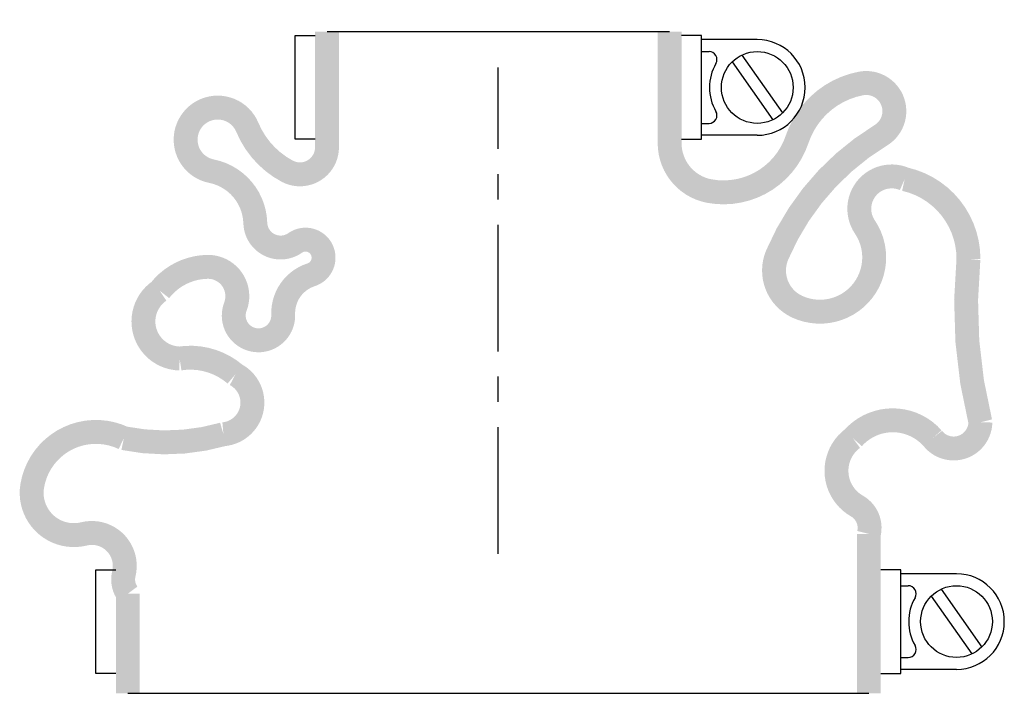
# Model space of a CAD drawing. Header units: millimetres. Extents: x -60 to 64, y -19 to 67.
import ezdxf

# ---------------------------------------------------------------- set-up
doc = ezdxf.new("R2010")
doc.units = ezdxf.units.MM
doc.header["$LTSCALE"] = 0.5
doc.header["$MEASUREMENT"] = 0
doc.linetypes.add('CENTER', pattern=[50.8, 31.75, -6.35, 6.35, -6.35])
doc.layers.get('0').update_dxf_attribs({"linetype": 'CONTINUOUS'})
doc.layers.add('Center', color=1, linetype='CENTER')

msp = doc.modelspace()

# ---------------------------------------------------------------- linework, layer by layer
for p, q in [((-21.5, 65.5), (21.5, 65.5)), ((-25.5, 52), (-25.5, 65)), ((-25.5, 65), (-23, 65)), ((25.5, 65), (23, 65)), ((25.5, 52), (25.5, 65)), ((32.5, 64.5), (25.5, 64.5)), ((25.5, 63), (26.44, 63)), ((30.57, 62.56), (35.66, 55.3)), ((29.34, 61.7), (34.43, 54.44)), ((25.5, 54), (26.44, 54)), ((-23, 52), (-25.5, 52)), ((23, 52), (25.5, 52)), ((32.5, 52.5), (25.5, 52.5)), ((-50.5, -15), (-50.5, -2)), ((-50.5, -2), (-48, -2)), ((50.5, -2), (48, -2)), ((50.5, -15), (50.5, -2)), ((57.5, -2.5), (50.5, -2.5)), ((50.5, -4), (51.44, -4)), ((55.57, -4.44), (60.66, -11.7)), ((54.34, -5.3), (59.43, -12.56)), ((50.5, -13), (51.44, -13)), ((57.5, -14.5), (50.5, -14.5)), ((-48, -15), (-50.5, -15)), ((48, -15), (50.5, -15)), ((46.5, -17.5), (-46.5, -17.5))]:
    msp.add_line(p, q)
at = {"const_width": 3, "flags": 128}
for points in [[(-21.5, 65.5), (-21.5, 51, -0.56619), (-26.5, 48, -0.173214), (-31.5, 53.5, 1.667268), (-36, 48, -0.349852), (-30.5, 41.5, 0.598056), (-25.5, 39, -1.163294), (-23.5, 35, 0.335337), (-27, 30, -1.224957), (-33, 31, 0.531721), (-36.5, 36, 0.226938), (-42.5, 33, 0.730034), (-40, 24.5, -0.219784), (-33, 22.5, -0.749263), (-34.5, 15, -0.120114), (-47, 14.5, 0.500401), (-58.5, 8.5, 0.538118), (-52, 2.5, -0.564179), (-47, -2.5, 0.223265), (-46.5, -5), (-46.5, -17.5)], [(21.5, 65.5), (21.5, 51.5, 0.36205), (26.5, 45.5, 0.373567), (37.5, 52, -0.271332), (45.5, 59, -0.835937), (48, 52.5, 0.15691), (35, 37.5, 0.405212), (37.5, 31, 0.760159), (46, 41, -0.75249), (51, 47, -0.352045), (59, 37, 0.086871), (60.5, 16.5, -0.704922), (54.5, 14.5, 0.450364), (44.5, 14.5, 0.542617), (45, 6, -0.335934), (46.5, 2.5), (46.5, -17.5)]]:
    msp.add_lwpolyline(points, format="xyb", dxfattribs=at)
for centre in [(32.5, 58.5), (57.5, -8.5)]:
    msp.add_circle(centre, 4.5)
for centre, radius, start, end in [((32.5, 58.5), 6, 270, 90), ((26.44, 62), 1, 330, 90), ((32.5, 58.5), 6, 150, 210), ((26.44, 55), 1, 270, 30), ((57.5, -8.5), 6, 270, 90), ((51.44, -5), 1, 330, 90), ((57.5, -8.5), 6, 150, 210), ((51.44, -12), 1, 270, 30)]:
    msp.add_arc(centre, radius, start, end)
at = {"layer": 'Center'}
msp.add_line((0, 0), (0, 61), dxfattribs=at)

doc.saveas('drawing.dxf')
